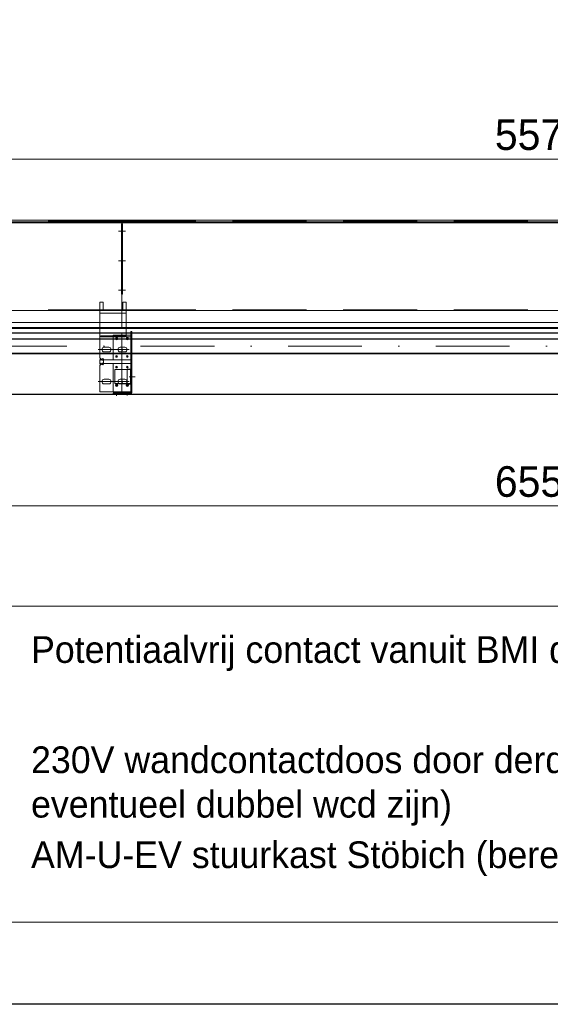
# Model space of a CAD drawing. Extents: x 50445 to 145605, y -10968 to 41989.
# Tile 50 of 256: x 53417 to 54907, y 20584 to 23352. Entities that reach past the tile are written whole.
import ezdxf

# ---------------------------------------------------------------- set-up
doc = ezdxf.new("R2010")
doc.units = 0
doc.header["$LTSCALE"] = 414.30304
doc.header["$MEASUREMENT"] = 0
doc.linetypes.add('DASHDOT', pattern=[1, 0.5, -0.25, 0, -0.25])
doc.linetypes.add('DASHED', pattern=[0.75, 0.5, -0.25])
doc.layers.get('0').update_dxf_attribs({"linetype": 'CONTINUOUS'})
doc.layers.get('Defpoints').update_dxf_attribs({"linetype": 'CONTINUOUS'})
for name, color, linetype, lineweight in [('BLECH', 5, 'CONTINUOUS', 35), ('HILFSLINIEN', 3, 'CONTINUOUS', 13), ('LIJN18', 30, 'CONTINUOUS', 18), ('MITTELLINIEN', 7, 'DASHDOT', 18), ('STAHLBAU', 7, 'CONTINUOUS', 35)]:
    doc.layers.add(name, color=color, linetype=linetype, lineweight=lineweight)
doc.dimstyles.get("Standard").update_dxf_attribs({"dimtxt": 0.18, "dimasz": 0.18, "dimexe": 0.18, "dimexo": 0.0625, "dimgap": 0.09, "dimtad": 0, "dimtih": 1, "dimtoh": 1, "dimdec": 4, "dimzin": 0, "dimdsep": 46, "dimtxsty": 'Standard', "dimcen": 0.09, "dimadec": 0, "dimazin": 0, "dimtfac": 1, "dimtdec": 4, "dimtofl": 0, "dimtmove": 0, "dimatfit": 3, "dimfxl": 1, "dimtolj": 1, "dimtzin": 0, "dimarcsym": 0})

# ---------------------------------------------------------------- blocks, each defined once
blk = doc.blocks.new('*D506')
at = {"layer": 'Defpoints', "color": 0, "linetype": 'Continuous', "lineweight": 0, "transparency": 16777216}
for p in [(51928.9, 22960.5), (51928.9, 22788.8), (57828.9, 22788.8)]:
    blk.add_point(p, dxfattribs=at)
at = {"layer": 'LIJN18', "color": 0, "linetype": 'Continuous', "lineweight": 0, "transparency": 16777216}
for p, q in [((51928.9, 22803.8), (51928.9, 22975.5)), ((57828.9, 22803.8), (57828.9, 22975.5)), ((57742.9, 22960.5), (52014.9, 22960.5))]:
    blk.add_line(p, q, dxfattribs=at)
for points in [[(52014.9, 22974.8), (52014.9, 22946.1), (51928.9, 22960.5)], [(57742.9, 22974.8), (57742.9, 22946.1), (57828.9, 22960.5)]]:
    blk.add_solid(points, dxfattribs=at)
at = {"layer": 'LIJN18', "color": 0, "linetype": 'Continuous', "lineweight": 0, "transparency": 16777216, "insert": (54878.9, 23028.5), "char_height": 86, "attachment_point": 5}
blk.add_mtext('\\A1;5575', dxfattribs=at)
blk = doc.blocks.new('*D513')
at = {"layer": 'Defpoints', "color": 0, "linetype": 'Continuous', "lineweight": 0, "transparency": 16777216}
for p in [(51438.9, 22298.8), (58318.9, 22299.8), (51438.9, 21985.4)]:
    blk.add_point(p, dxfattribs=at)
at = {"layer": 'LIJN18', "color": 0, "linetype": 'Continuous', "lineweight": 0, "transparency": 16777216}
for p, q in [((51438.9, 22283.8), (51438.9, 21970.4)), ((58318.9, 22284.8), (58318.9, 21970.4)), ((58232.9, 21985.4), (51524.9, 21985.4))]:
    blk.add_line(p, q, dxfattribs=at)
for points in [[(51524.9, 21999.8), (51524.9, 21971.1), (51438.9, 21985.4)], [(58232.9, 21999.8), (58232.9, 21971.1), (58318.9, 21985.4)]]:
    blk.add_solid(points, dxfattribs=at)
at = {"layer": 'LIJN18', "color": 0, "linetype": 'Continuous', "lineweight": 0, "transparency": 16777216, "insert": (54878.9, 22053.4), "char_height": 86, "attachment_point": 5}
blk.add_mtext('\\A1;6555', dxfattribs=at)

msp = doc.modelspace()

# ---------------------------------------------------------------- linework, layer by layer
msp.add_lwpolyline([(50444.8, 20584.4), (50444.8, 30859.5), (65294.8, 30859.5), (65294.8, 20584.4)], close=True)
at = {"linetype": 'Continuous', "lineweight": 0}
msp.add_lwpolyline([(55857.2, 20815.6), (52965.9, 20815.6), (52965.9, 21703.4), (55857.2, 21703.4)], close=True, dxfattribs=at)
at = {"layer": 'BLECH', "lineweight": 0}
for p, q in [((51924.9, 22782.8), (53703.9, 22782.8)), ((51924.9, 22781.3), (53703.9, 22781.3)), ((53703.9, 22788.8), (51928.9, 22788.8)), ((52021.9, 22784.3), (53703.9, 22784.3)), ((53703.9, 22788.8), (53703.9, 22501.3)), ((53703.9, 22788.8), (53703.9, 22501.3)), ((53703.9, 22788.8), (56153.9, 22788.8)), ((53703.9, 22490.6), (53703.9, 22784.3)), ((56153.9, 22784.3), (53703.9, 22784.3)), ((53703.9, 22490.6), (53703.9, 22784.3)), ((56153.9, 22782.8), (53703.9, 22782.8)), ((56153.9, 22781.3), (53703.9, 22781.3)), ((53702.4, 22580.7), (53702.4, 22778)), ((53702.4, 22778), (53703.9, 22778)), ((53705.4, 22778), (53703.9, 22778)), ((53705.4, 22580.7), (53705.4, 22778)), ((53702.4, 22580.7), (53703.9, 22580.7)), ((53705.4, 22580.7), (53703.9, 22580.7)), ((53703.9, 22534.8), (51676.9, 22534.8)), ((53650.9, 22557.8), (53641.9, 22557.8)), ((53641.9, 22534.8), (53641.9, 22557.8)), ((53641.9, 22401.5), (53641.9, 22534.8)), ((53715.6, 22534.8), (53641.9, 22534.8)), ((53650.9, 22534.8), (53650.9, 22557.8)), ((53650.9, 22534.8), (53706.6, 22534.8)), ((53703.9, 22534.8), (56153.9, 22534.8)), ((53706.6, 22534.8), (53706.6, 22557.8)), ((53715.6, 22557.8), (53706.6, 22557.8)), ((53715.6, 22534.8), (53715.6, 22557.8)), ((53715.6, 22534.8), (53715.6, 22460.8)), ((53715.6, 22527.3), (53641.9, 22527.3)), ((53703.9, 22501.3), (51649.4, 22501.3)), ((51924.9, 22487.3), (53703.9, 22487.3)), ((51924.9, 22485.8), (53703.9, 22485.8)), ((52021.9, 22484.3), (53703.9, 22484.3)), ((53703.9, 22501.3), (56153.9, 22501.3)), ((53703.9, 22484.3), (53703.9, 22490.6)), ((53703.9, 22484.3), (53703.9, 22490.6)), ((56153.9, 22487.3), (53703.9, 22487.3)), ((56153.9, 22485.8), (53703.9, 22485.8)), ((56153.9, 22484.3), (53703.9, 22484.3)), ((53728.9, 22303.8), (53728.9, 22475.8)), ((53731.9, 22475.8), (53728.9, 22475.8)), ((53731.9, 22303.8), (53731.9, 22475.8)), ((51611.9, 22471.8), (53703.9, 22471.8)), ((51611.9, 22470.8), (53703.9, 22470.8)), ((53644.9, 22460.8), (53644.9, 22463.8)), ((53712.6, 22463.8), (53644.9, 22463.8)), ((53712.6, 22460.8), (53644.9, 22460.8)), ((53678.9, 22460.8), (53678.9, 22463.8)), ((53703.9, 22298.8), (53703.9, 22471.8)), ((53703.9, 22471.8), (56153.9, 22471.8)), ((53703.9, 22471.8), (53703.9, 22298.8)), ((53703.9, 22470.8), (56153.9, 22470.8)), ((53712.6, 22463.8), (53712.6, 22460.8)), ((53728.9, 22465.8), (53715.6, 22465.8)), ((53728.9, 22460.8), (53715.6, 22460.8)), ((53666.9, 22431.3), (53653.9, 22431.3)), ((53711.9, 22431.3), (53698.9, 22431.3)), ((53698.9, 22431.3), (53711.9, 22431.3)), ((53646.2, 22397.3), (53641.9, 22401.5)), ((53644.1, 22395.1), (53641.9, 22397.3)), ((53641.9, 22384.3), (53641.9, 22397.3)), ((53646.2, 22397.3), (53644.1, 22395.1)), ((53647.7, 22397.3), (53649.8, 22399.4)), ((53647.7, 22397.3), (53651.9, 22393)), ((53649.8, 22399.4), (53653.4, 22395.8)), ((53651.9, 22388.5), (53651.9, 22393)), ((53653.4, 22395.8), (53728.9, 22395.8)), ((53666.9, 22418.3), (53653.9, 22418.3)), ((53727.5, 22395.8), (53678.9, 22395.8)), ((53711.9, 22418.3), (53698.9, 22418.3)), ((53698.9, 22418.3), (53711.9, 22418.3)), ((53644.1, 22386.4), (53641.9, 22384.3)), ((53646.2, 22384.3), (53641.9, 22380)), ((53641.9, 22305.8), (53641.9, 22380)), ((53646.2, 22384.3), (53644.1, 22386.4)), ((53647.7, 22384.3), (53651.9, 22388.5)), ((53647.7, 22384.3), (53649.8, 22382.1)), ((53649.8, 22382.1), (53653.4, 22385.8)), ((53653.4, 22385.8), (53728.9, 22385.8)), ((53728.9, 22385.8), (53678.9, 22385.8)), ((53678.9, 22304.8), (53678.9, 22385.8)), ((53718.1, 22370.1), (53718.1, 22328.1)), ((53718.1, 22370.1), (53728.1, 22370.1)), ((53728.1, 22369.1), (53718.1, 22369.1)), ((53728.1, 22370.1), (53728.1, 22328.1)), ((53666.9, 22341.3), (53653.9, 22341.3)), ((53711.9, 22341.3), (53698.9, 22341.3)), ((53666.9, 22328.3), (53653.9, 22328.3)), ((53715.1, 22329.1), (53695.8, 22329.1)), ((53711.9, 22328.3), (53698.9, 22328.3)), ((53728.1, 22329.1), (53718.1, 22329.1)), ((53718.1, 22328.1), (53728.1, 22328.1)), ((51439.9, 22299.8), (53703.9, 22299.8)), ((51439.9, 22298.8), (53703.9, 22298.8)), ((53641.9, 22305.8), (53728.9, 22305.8)), ((53728.9, 22304.8), (53678.9, 22304.8)), ((53678.9, 22299.8), (53678.9, 22302.8)), ((53678.9, 22302.8), (53727.9, 22302.8)), ((53678.9, 22299.8), (53727.9, 22299.8)), ((53703.9, 22299.8), (56153.9, 22299.8)), ((53703.9, 22298.8), (56153.9, 22298.8))]:
    msp.add_line(p, q, dxfattribs=at)
at = {"layer": 'BLECH', "linetype": 'DASHED', "lineweight": 0}
for p, q in [((53703.9, 22786.8), (51928.9, 22786.8)), ((53703.9, 22786.8), (56153.9, 22786.8)), ((53703.9, 22536.8), (51676.9, 22536.8)), ((53703.9, 22536.8), (56153.9, 22536.8)), ((53715.6, 22465.8), (53678.9, 22465.8)), ((53678.9, 22463.8), (53678.9, 22465.8)), ((53678.9, 22395.8), (53678.9, 22460.8)), ((53683.9, 22329.1), (53683.9, 22369.1)), ((53718.1, 22369.1), (53683.9, 22369.1)), ((53728.9, 22369.1), (53728.1, 22369.1)), ((53695.8, 22329.1), (53683.9, 22329.1)), ((53718.1, 22329.1), (53715.1, 22329.1)), ((53728.9, 22329.1), (53728.1, 22329.1))]:
    msp.add_line(p, q, dxfattribs=at)
at = {"layer": 'BLECH', "lineweight": 0}
for centre, radius in [((53688.9, 22455.8), 3.5), ((53688.9, 22455.8), 2.5), ((53718.9, 22455.8), 3.5), ((53718.9, 22455.8), 2.5), ((53688.9, 22405.8), 2.5), ((53718.9, 22405.8), 2.5), ((53688.9, 22375.8), 2.5), ((53718.9, 22375.8), 2.5), ((53688.9, 22324.8), 3.5), ((53688.9, 22324.8), 2.5), ((53718.9, 22324.8), 3.5), ((53718.9, 22324.8), 2.5)]:
    msp.add_circle(centre, radius, dxfattribs=at)
for centre, radius, start, end in [((53653.9, 22424.8), 6.5, 90, 270), ((53666.9, 22424.8), 6.5, 270, 90), ((53698.9, 22424.8), 6.5, 90, 270), ((53698.9, 22424.8), 6.5, 90, 270), ((53711.9, 22424.8), 6.5, 270, 90), ((53711.9, 22424.8), 6.5, 270, 90), ((53653.9, 22334.8), 6.5, 90, 270), ((53666.9, 22334.8), 6.5, 270, 90), ((53698.9, 22334.8), 6.5, 90, 270), ((53711.9, 22334.8), 6.5, 270, 90), ((53727.9, 22303.8), 4, 270, 0), ((53727.9, 22303.8), 1, 270, 0)]:
    msp.add_arc(centre, radius, start, end, dxfattribs=at)
for p in [(53688.9, 22455.8), (53718.9, 22455.8), (53688.9, 22405.8), (53718.9, 22405.8), (53688.9, 22375.8), (53718.9, 22375.8), (53688.9, 22324.8), (53718.9, 22324.8)]:
    msp.add_point(p, dxfattribs=at)
at = {"layer": 'HILFSLINIEN', "lineweight": 0}
for p, q in [((53710.3, 22758.1), (53693.7, 22758.1)), ((53697.6, 22758.1), (53714.1, 22758.1)), ((53710.3, 22674.8), (53693.7, 22674.8)), ((53697.6, 22674.8), (53714.1, 22674.8)), ((53710.3, 22591.9), (53693.7, 22591.9)), ((53697.6, 22591.9), (53714.1, 22591.9)), ((53723.9, 22424.8), (53636.9, 22424.8)), ((53705.4, 22422.3), (53705.4, 22426.6)), ((53705.4, 22422.3), (53705.4, 22426.6)), ((53741.2, 22348.6), (53724.3, 22348.6)), ((53723.9, 22334.8), (53636.9, 22334.8)), ((53705.4, 22332.3), (53705.4, 22336.6)), ((53688.9, 22303.5), (53688.9, 22294.8)), ((53718.9, 22302.1), (53718.9, 22295.8))]:
    msp.add_line(p, q, dxfattribs=at)
at = {"layer": 'MITTELLINIEN', "lineweight": 0}
msp.add_line((58107.3, 22434.3), (51650.3, 22434.3), dxfattribs=at)
at = {"layer": 'STAHLBAU', "lineweight": 0}
for p, q in [((58107.3, 22455.3), (51650.3, 22455.3)), ((58107.3, 22453.8), (51650.3, 22453.8)), ((58107.3, 22414.8), (51650.3, 22414.8)), ((58107.3, 22413.3), (51650.3, 22413.3))]:
    msp.add_line(p, q, dxfattribs=at)

# ---------------------------------------------------------------- texts
at = {"layer": 'LIJN18', "linetype": 'Continuous', "lineweight": 0, "char_height": 75, "width": 2507.834, "attachment_point": 1}
for s, insert in [('Potentiaalvrij contact vanuit BMI door derden.', (53448.6, 21619.1)), ('230V wandcontactdoos door derden (mag ook eventueel dubbel wcd zijn)', (53448.6, 21309.3)), ('AM-U-EV stuurkast Stöbich (bereikbaar voor service)', (53448.6, 21042.4))]:
    msp.add_mtext(s, dxfattribs=dict(at, insert=insert))

# ---------------------------------------------------------------- dimensions: what is measured, and where the dimension line sits
at = {"layer": 'LIJN18', "linetype": 'Continuous', "lineweight": 0}
for base, p1, p2, text, picture, middle in [((51928.9, 22960.5), (57828.9, 22788.8), (51928.9, 22788.8), '5575', '*D506', (54878.9, 23028.5)), ((51438.9, 21985.4), (58318.9, 22299.8), (51438.9, 22298.8), '6555', '*D513', (54878.9, 22053.4))]:
    dim = msp.add_linear_dim(base=base, p1=p1, p2=p2, text=text, dimstyle='Standard', override={"dimtxt": 86, "dimasz": 86, "dimexe": 15, "dimexo": 15, "dimgap": 25, "dimtad": 1, "dimdec": 0, "dimdsep": 0, "dimpost": '<>', "dimlwd": 0, "dimlwe": 0}, dxfattribs=at)
    dim.commit()
    dim.dimension.update_dxf_attribs({"geometry": picture, "text_midpoint": middle})

doc.saveas('drawing.dxf')
